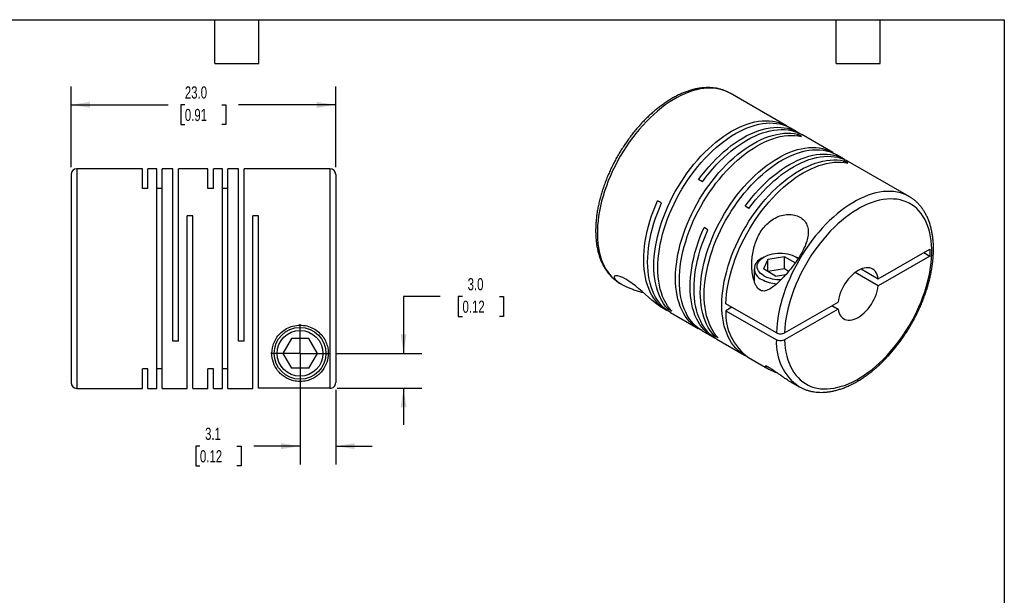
# Model space of a CAD drawing. Header units: millimetres. Extents: x 3 to 137, y 3 to 105.
# Tile 3 of 3: x 51 to 137, y 55 to 105. Entities that reach past the tile are written whole.
import ezdxf

# ---------------------------------------------------------------- set-up
doc = ezdxf.new("R2010")
doc.units = ezdxf.units.MM
doc.header["$LTSCALE"] = 0.5
doc.linetypes.add('SLD-Center', pattern=[19.05, 15.24, -1.27, 1.27, -1.27])
doc.linetypes.add('SLD-Solid', pattern=[0])
doc.layers.add('CENTER', color=40, linetype='SLD-Center')
doc.layers.add('DIMENSIONS', color=140, linetype='SLD-Solid', lineweight=25)
doc.layers.add('TEXT', color=140, linetype='SLD-Solid', lineweight=25)
doc.styles.add('SLDTEXTSTYLE0', font='TXT', dxfattribs={"width": 0.7})
doc.dimstyles.new('SLDDIMSTYLE1', dxfattribs={"dimtxt": 1.079004, "dimasz": 1.651, "dimexe": 0, "dimexo": 0.0625, "dimgap": 0.269751, "dimtad": 0, "dimtih": 1, "dimtoh": 1, "dimdec": 1, "dimrnd": 1e-09, "dimzin": 12, "dimdsep": 46, "dimtxsty": 'SLDTEXTSTYLE0', "dimsah": 1, "dimcen": 0.09, "dimadec": 0, "dimazin": 3, "dimtfac": 1, "dimtdec": 1, "dimtmove": 0, "dimatfit": 0, "dimfxl": 0, "dimfrac": 2, "dimtolj": 1, "dimtzin": 12, "dimarcsym": 0})
doc.dimstyles.new('SLDDIMSTYLE2', dxfattribs={"dimtxt": 1.079004, "dimasz": 1.651, "dimexe": 0, "dimexo": 0.0625, "dimgap": 0.269751, "dimtad": 0, "dimtih": 1, "dimtoh": 1, "dimdec": 1, "dimrnd": 1e-09, "dimzin": 4, "dimdsep": 46, "dimtxsty": 'SLDTEXTSTYLE0', "dimsah": 1, "dimcen": 0.09, "dimadec": 0, "dimazin": 1, "dimtfac": 1, "dimtdec": 1, "dimtmove": 0, "dimatfit": 0, "dimfxl": 0, "dimfrac": 2, "dimtolj": 1, "dimtzin": 12, "dimarcsym": 0})
doc.dimstyles.new('SLDDIMSTYLE5', dxfattribs={"dimtxt": 1.079004, "dimasz": 1.651, "dimexe": 0, "dimexo": 0.0625, "dimgap": 0.269751, "dimtad": 0, "dimtih": 1, "dimtoh": 1, "dimdec": 1, "dimrnd": 1e-09, "dimzin": 4, "dimdsep": 46, "dimtxsty": 'SLDTEXTSTYLE0', "dimsah": 1, "dimcen": 0.09, "dimadec": 0, "dimazin": 1, "dimtfac": 1, "dimtdec": 1, "dimtofl": 0, "dimtmove": 0, "dimatfit": 3, "dimfxl": 0, "dimfrac": 2, "dimtolj": 1, "dimtzin": 12, "dimarcsym": 0})

# ---------------------------------------------------------------- blocks, each defined once
blk = doc.blocks.new('_D_5')
at = {"layer": 'DIMENSIONS'}
for p, q in [((75.336, 75.125), (75.336, 66.101)), ((78.436, 72.582), (78.436, 66.101)), ((66.637, 67.689), (66.275, 67.689)), ((66.275, 67.689), (66.275, 65.974)), ((69.844, 67.689), (70.206, 67.689)), ((70.206, 67.689), (70.206, 65.974)), ((75.336, 67.689), (71.306, 67.689)), ((78.436, 67.689), (81.611, 67.689)), ((66.275, 65.974), (66.637, 65.974)), ((70.206, 65.974), (69.844, 65.974))]:
    blk.add_line(p, q, dxfattribs=at)
for points in [[(75.336, 67.689), (73.685, 67.943), (73.685, 67.435)], [(78.436, 67.689), (80.087, 67.435), (80.087, 67.943)]]:
    blk.add_solid(points, dxfattribs=at)
at = {"layer": 'DIMENSIONS', "char_height": 1.0583, "attachment_point": 1, "style": 'SLDTEXTSTYLE0'}
for s, insert in [('3.1', (67.086, 69.294)), ('0.12', (66.637, 67.338))]:
    blk.add_mtext(s, dxfattribs=dict(at, insert=insert))
blk = doc.blocks.new('_D_6')
at = {"layer": 'DIMENSIONS'}
for p, q in [((87.503, 80.692), (84.328, 80.692)), ((84.328, 80.692), (84.328, 75.76)), ((89.448, 80.692), (89.086, 80.692)), ((89.086, 80.692), (89.086, 78.977)), ((92.655, 80.692), (93.017, 80.692)), ((93.017, 80.692), (93.017, 78.977)), ((89.086, 78.977), (89.448, 78.977)), ((93.017, 78.977), (92.655, 78.977)), ((78.511, 75.76), (85.915, 75.76)), ((78.571, 72.717), (85.915, 72.717)), ((84.328, 72.717), (84.328, 69.542))]:
    blk.add_line(p, q, dxfattribs=at)
for points in [[(84.328, 75.76), (84.582, 77.411), (84.074, 77.411)], [(84.328, 72.717), (84.074, 71.066), (84.582, 71.066)]]:
    blk.add_solid(points, dxfattribs=at)
at = {"layer": 'DIMENSIONS', "char_height": 1.0583, "attachment_point": 1, "style": 'SLDTEXTSTYLE0'}
for s, insert in [('3.0', (89.897, 82.298)), ('0.12', (89.448, 80.342))]:
    blk.add_mtext(s, dxfattribs=dict(at, insert=insert))
blk = doc.blocks.new('_D_7')
at = {"layer": 'DIMENSIONS'}
for p, q in [((55.436, 91.945), (55.436, 98.957)), ((78.436, 91.945), (78.436, 98.957)), ((55.436, 97.369), (63.864, 97.369)), ((65.326, 97.369), (64.964, 97.369)), ((64.964, 97.369), (64.964, 95.655)), ((68.532, 97.369), (68.895, 97.369)), ((68.895, 97.369), (68.895, 95.655)), ((78.436, 97.369), (69.995, 97.369)), ((64.964, 95.655), (65.326, 95.655)), ((68.895, 95.655), (68.532, 95.655))]:
    blk.add_line(p, q, dxfattribs=at)
for points in [[(55.436, 97.369), (57.087, 97.115), (57.087, 97.623)], [(78.436, 97.369), (76.785, 97.623), (76.785, 97.115)]]:
    blk.add_solid(points, dxfattribs=at)
at = {"layer": 'DIMENSIONS', "char_height": 1.0583, "attachment_point": 1, "style": 'SLDTEXTSTYLE0'}
for s, insert in [('23.0', (65.326, 98.975)), ('0.91', (65.326, 97.019))]:
    blk.add_mtext(s, dxfattribs=dict(at, insert=insert))
blk = doc.blocks.new('SW_CENTERMARKSYMBOL_2')
at = {"layer": 'CENTER', "color": 0}
for q in [(0, 2.54), (-2.54, 0), (0, -2.54), (2.54, 0)]:
    blk.add_line((0, 0), q, dxfattribs=at)

msp = doc.modelspace()

# ---------------------------------------------------------------- linework, layer by layer
for p, q in [((117.607, 95.544), (112.693, 98.381)), ((118.597, 94.972), (117.946, 95.348)), ((118.899, 94.623), (118.56, 94.819)), ((118.56, 94.683), (118.56, 94.819)), ((121.638, 93.217), (118.936, 94.776)), ((122.628, 92.645), (121.977, 93.021)), ((122.93, 92.297), (122.591, 92.493)), ((122.591, 92.356), (122.591, 92.493)), ((128.249, 89.4), (122.967, 92.449)), ((61.636, 91.81), (55.936, 91.81)), ((55.936, 91.81), (55.936, 72.71)), ((61.636, 90.102), (61.636, 91.81)), ((62.886, 91.81), (62.116, 91.81)), ((62.116, 90.102), (62.116, 91.81)), ((62.886, 72.71), (62.886, 91.81)), ((64.286, 91.81), (63.366, 91.81)), ((63.366, 72.71), (63.366, 91.81)), ((64.286, 76.81), (64.286, 91.81)), ((67.336, 91.81), (64.766, 91.81)), ((64.766, 76.81), (64.766, 91.81)), ((67.336, 90.102), (67.336, 91.81)), ((68.586, 91.81), (67.816, 91.81)), ((67.816, 90.102), (67.816, 91.81)), ((68.586, 72.71), (68.586, 91.81)), ((69.986, 91.81), (69.066, 91.81)), ((69.066, 72.71), (69.066, 91.81)), ((69.986, 76.81), (69.986, 91.81)), ((77.936, 91.81), (70.466, 91.81)), ((70.466, 76.81), (70.466, 91.81)), ((77.936, 91.81), (77.936, 72.717)), ((55.436, 91.31), (55.436, 73.21)), ((78.436, 91.31), (78.436, 73.217)), ((110.308, 90.684), (109.969, 90.88)), ((62.116, 90.102), (61.636, 90.102)), ((63.366, 90.102), (62.886, 90.102)), ((67.816, 90.102), (67.336, 90.102)), ((69.066, 90.102), (68.586, 90.102)), ((106.743, 88.836), (106.403, 89.032)), ((128.249, 89.4), (128.229, 89.412)), ((114.339, 88.357), (113.999, 88.553)), ((66.016, 87.71), (65.536, 87.71)), ((65.536, 72.71), (65.536, 87.71)), ((66.016, 72.71), (66.016, 87.71)), ((71.716, 87.71), (71.236, 87.71)), ((71.236, 72.71), (71.236, 87.71)), ((71.716, 72.717), (71.716, 87.71)), ((110.773, 86.509), (110.434, 86.705)), ((125.576, 82.24), (130.051, 84.824)), ((130.051, 84.824), (130.051, 84.211)), ((115.632, 84.13), (115.449, 84.024)), ((115.978, 83.931), (115.59, 83.094)), ((117.428, 84.155), (115.978, 83.931)), ((115.978, 82.869), (115.978, 83.931)), ((118.352, 83.622), (117.428, 84.155)), ((117.428, 83.094), (117.428, 84.155)), ((118.631, 84.024), (118.447, 84.13)), ((130.051, 84.211), (125.576, 81.628)), ((129.52, 84.517), (130.051, 84.211)), ((114.79, 83.106), (114.79, 82.075)), ((116.651, 82.481), (115.59, 83.094)), ((117.428, 83.094), (115.979, 82.869)), ((117.785, 82.888), (117.428, 83.094)), ((124.093, 83.097), (125.576, 82.24)), ((114.762, 82.141), (114.79, 82.179)), ((116.651, 82.481), (117.552, 82.62)), ((125.576, 81.628), (123.563, 82.79)), ((103.136, 81.844), (103.143, 81.839)), ((103.143, 81.839), (103.26, 81.772)), ((106.703, 79.784), (107.174, 79.512)), ((107.287, 79.621), (107.406, 79.69)), ((107.627, 79.426), (107.287, 79.621)), ((116.727, 77.54), (112.329, 80.079)), ((112.859, 79.773), (112.329, 79.467)), ((117.434, 77.54), (122.08, 80.223)), ((122.08, 79.61), (117.434, 76.928)), ((121.55, 79.916), (122.08, 79.61)), ((107.513, 79.316), (109.932, 77.92)), ((112.329, 79.467), (116.727, 76.928)), ((74.586, 77.06), (73.835, 75.76)), ((76.087, 77.06), (74.586, 77.06)), ((76.837, 75.76), (76.087, 77.06)), ((110.271, 77.724), (111.204, 77.186)), ((111.318, 77.295), (111.436, 77.363)), ((111.657, 77.099), (111.318, 77.295)), ((64.766, 76.81), (64.286, 76.81)), ((70.466, 76.81), (69.986, 76.81)), ((111.544, 76.99), (113.962, 75.594)), ((73.835, 75.76), (74.586, 74.46)), ((76.087, 74.46), (76.837, 75.76)), ((114.302, 75.398), (115.964, 74.438)), ((76.087, 74.46), (74.586, 74.46)), ((62.116, 74.417), (61.636, 74.417)), ((61.636, 72.71), (61.636, 74.417)), ((62.116, 72.71), (62.116, 74.417)), ((63.366, 74.417), (62.886, 74.417)), ((67.816, 74.417), (67.336, 74.417)), ((67.336, 72.71), (67.336, 74.417)), ((67.816, 72.71), (67.816, 74.417)), ((69.066, 74.417), (68.586, 74.417)), ((77.936, 72.717), (71.716, 72.717)), ((117.758, 73.402), (118.7, 72.859)), ((118.7, 72.859), (118.72, 72.847)), ((55.936, 72.71), (61.636, 72.71)), ((62.116, 72.71), (62.886, 72.71)), ((63.366, 72.71), (65.536, 72.71)), ((66.016, 72.71), (67.336, 72.71)), ((67.816, 72.71), (68.586, 72.71)), ((69.066, 72.71), (71.236, 72.71))]:
    msp.add_line(p, q)
at = {"flags": 128}
for points in [[(112.693, 98.381), (112.676, 98.39), (112.429, 98.517), (112.169, 98.623), (111.9, 98.707), (111.619, 98.769), (111.33, 98.809), (111.032, 98.827), (110.726, 98.823), (110.412, 98.796), (110.093, 98.748), (109.768, 98.677), (109.438, 98.585), (109.104, 98.471), (108.767, 98.336), (108.429, 98.18), (108.088, 98.004), (107.748, 97.807), (107.408, 97.591), (107.069, 97.356), (106.732, 97.102), (106.398, 96.83), (106.068, 96.542), (105.743, 96.237), (105.424, 95.916), (105.111, 95.581), (104.804, 95.232), (104.506, 94.87), (104.217, 94.495), (103.937, 94.11), (103.667, 93.714), (103.408, 93.309), (103.16, 92.896), (102.924, 92.476), (102.701, 92.05), (102.492, 91.619), (102.296, 91.184), (102.115, 90.747), (101.948, 90.307), (101.796, 89.868), (101.66, 89.429), (101.54, 88.991), (101.437, 88.557), (101.349, 88.126), (101.279, 87.701), (101.225, 87.281), (101.188, 86.869), (101.169, 86.465), (101.166, 86.07), (101.181, 85.686), (101.213, 85.313), (101.262, 84.952), (101.328, 84.604), (101.411, 84.27), (101.51, 83.951), (101.625, 83.648), (101.757, 83.361), (101.904, 83.091), (102.067, 82.839), (102.244, 82.606), (102.436, 82.392), (102.642, 82.197), (102.861, 82.023), (103.093, 81.869), (103.136, 81.844)], [(107.287, 79.621), (107.099, 79.843), (106.926, 80.083), (106.768, 80.342), (106.625, 80.619), (106.498, 80.913), (106.388, 81.223), (106.294, 81.548), (106.217, 81.889), (106.157, 82.243), (106.114, 82.61), (106.088, 82.989), (106.08, 83.379), (106.088, 83.778), (106.115, 84.187), (106.158, 84.604), (106.218, 85.028), (106.296, 85.457), (106.39, 85.891), (106.501, 86.329), (106.628, 86.769), (106.771, 87.21), (106.929, 87.652), (107.103, 88.092), (107.291, 88.531), (107.494, 88.966), (107.71, 89.397), (107.939, 89.822), (108.181, 90.241), (108.435, 90.652), (108.7, 91.055), (108.976, 91.448), (109.261, 91.83), (109.556, 92.2), (109.859, 92.558), (110.17, 92.902), (110.488, 93.232), (110.812, 93.547), (111.14, 93.845), (111.474, 94.127), (111.81, 94.391), (112.15, 94.637), (112.491, 94.863), (112.832, 95.071), (113.174, 95.258), (113.515, 95.425), (113.855, 95.571), (114.191, 95.696), (114.525, 95.799), (114.853, 95.88), (115.177, 95.939), (115.495, 95.976), (115.805, 95.991), (116.109, 95.983), (116.403, 95.953), (116.689, 95.9), (116.965, 95.826), (117.23, 95.729), (117.484, 95.611), (117.726, 95.472), (117.774, 95.44)], [(107.627, 79.426), (107.439, 79.647), (107.265, 79.887), (107.107, 80.146), (106.965, 80.423), (106.838, 80.717), (106.727, 81.027), (106.634, 81.352), (106.556, 81.693), (106.496, 82.047), (106.453, 82.414), (106.427, 82.793), (106.419, 83.183), (106.428, 83.583), (106.454, 83.991), (106.497, 84.408), (106.558, 84.832), (106.635, 85.261), (106.73, 85.695), (106.84, 86.133), (106.967, 86.573), (107.11, 87.014), (107.269, 87.456), (107.442, 87.896), (107.631, 88.335), (107.833, 88.77), (108.049, 89.201), (108.279, 89.626), (108.521, 90.045), (108.774, 90.456), (109.04, 90.859), (109.315, 91.252), (109.601, 91.634), (109.896, 92.004), (110.199, 92.362), (110.51, 92.706), (110.827, 93.036), (111.151, 93.351), (111.48, 93.649), (111.813, 93.931), (112.15, 94.195), (112.489, 94.441), (112.83, 94.668), (113.172, 94.875), (113.514, 95.062), (113.855, 95.229), (114.194, 95.375), (114.531, 95.5), (114.864, 95.603), (115.193, 95.684), (115.516, 95.743), (115.834, 95.78), (116.145, 95.795), (116.448, 95.787), (116.743, 95.757), (117.028, 95.704), (117.304, 95.63), (117.569, 95.533), (117.823, 95.415), (117.946, 95.348)], [(109.969, 90.88), (110.254, 91.262), (110.549, 91.633), (110.853, 91.99), (111.163, 92.334), (111.481, 92.664), (111.805, 92.978), (112.134, 93.277), (112.467, 93.558), (112.804, 93.822), (113.143, 94.068), (113.484, 94.294), (113.826, 94.501), (114.168, 94.689), (114.509, 94.855), (114.848, 95.001), (115.185, 95.125), (115.518, 95.228), (115.847, 95.309), (116.17, 95.368), (116.488, 95.405), (116.799, 95.419), (117.102, 95.411), (117.396, 95.381), (117.682, 95.328), (117.957, 95.254), (118.223, 95.157), (118.476, 95.038), (118.718, 94.899), (118.764, 94.869)], [(110.308, 90.684), (110.594, 91.066), (110.889, 91.437), (111.192, 91.794), (111.503, 92.138), (111.821, 92.468), (112.144, 92.782), (112.473, 93.081), (112.806, 93.362), (113.143, 93.626), (113.482, 93.872), (113.823, 94.098), (114.165, 94.305), (114.507, 94.493), (114.848, 94.659), (115.188, 94.805), (115.524, 94.93), (115.857, 95.032), (116.186, 95.113), (116.51, 95.172), (116.827, 95.209), (117.138, 95.223), (117.441, 95.215), (117.736, 95.185), (118.021, 95.132), (118.297, 95.058), (118.562, 94.961), (118.816, 94.843), (118.936, 94.776)], [(110.104, 77.828), (110.052, 77.854), (109.811, 77.994), (109.581, 78.155), (109.365, 78.336), (109.163, 78.538), (108.975, 78.759), (108.801, 78.999), (108.643, 79.258), (108.5, 79.534), (108.374, 79.828), (108.263, 80.138), (108.169, 80.463), (108.092, 80.803), (108.031, 81.157), (107.988, 81.524), (107.962, 81.903), (107.953, 82.293), (107.962, 82.693), (107.988, 83.101), (108.031, 83.518), (108.092, 83.942), (108.169, 84.371), (108.263, 84.805), (108.374, 85.243), (108.5, 85.683), (108.643, 86.124), (108.801, 86.566), (108.975, 87.006), (109.163, 87.445), (109.365, 87.88), (109.581, 88.311), (109.811, 88.736), (110.052, 89.155), (110.306, 89.566), (110.571, 89.969), (110.847, 90.362), (111.132, 90.744), (111.427, 91.115), (111.73, 91.473), (112.041, 91.817), (112.358, 92.147), (112.682, 92.462), (113.011, 92.761), (113.344, 93.042), (113.681, 93.306), (114.02, 93.552), (114.361, 93.779), (114.703, 93.987), (115.045, 94.175), (115.386, 94.342), (115.725, 94.488), (116.062, 94.613), (116.395, 94.716), (116.724, 94.798), (117.048, 94.857), (117.365, 94.894), (117.676, 94.909), (117.979, 94.901), (118.274, 94.871), (118.56, 94.819)], [(110.271, 77.724), (110.15, 77.798), (109.921, 77.959), (109.705, 78.14), (109.502, 78.342), (109.314, 78.563), (109.141, 78.803), (108.983, 79.062), (108.84, 79.338), (108.713, 79.632), (108.602, 79.942), (108.508, 80.267), (108.431, 80.607), (108.371, 80.961), (108.327, 81.328), (108.302, 81.707), (108.293, 82.097), (108.302, 82.497), (108.327, 82.905), (108.371, 83.322), (108.431, 83.746), (108.508, 84.175), (108.602, 84.609), (108.713, 85.047), (108.84, 85.487), (108.983, 85.928), (109.141, 86.37), (109.314, 86.81), (109.502, 87.249), (109.705, 87.684), (109.921, 88.115), (110.15, 88.54), (110.392, 88.959), (110.646, 89.37), (110.911, 89.773), (111.186, 90.166), (111.472, 90.548), (111.766, 90.919), (112.07, 91.277), (112.38, 91.621), (112.698, 91.951), (113.021, 92.266), (113.35, 92.565), (113.683, 92.846), (114.02, 93.111), (114.359, 93.356), (114.7, 93.584), (115.042, 93.791), (115.384, 93.979), (115.725, 94.146), (116.065, 94.292), (116.401, 94.417), (116.734, 94.52), (117.063, 94.602), (117.387, 94.661), (117.705, 94.698), (118.016, 94.713), (118.319, 94.705), (118.614, 94.676), (118.899, 94.623)], [(111.318, 77.295), (111.13, 77.516), (110.956, 77.757), (110.798, 78.015), (110.656, 78.292), (110.529, 78.586), (110.419, 78.896), (110.325, 79.222), (110.248, 79.562), (110.187, 79.916), (110.144, 80.283), (110.119, 80.662), (110.11, 81.052), (110.119, 81.452), (110.145, 81.861), (110.188, 82.277), (110.249, 82.701), (110.326, 83.13), (110.421, 83.565), (110.531, 84.002), (110.658, 84.442), (110.801, 84.884), (110.96, 85.325), (111.133, 85.766), (111.322, 86.204), (111.524, 86.639), (111.74, 87.07), (111.97, 87.495), (112.212, 87.914), (112.466, 88.325), (112.731, 88.728), (113.006, 89.121), (113.292, 89.503), (113.587, 89.874), (113.89, 90.231), (114.201, 90.576), (114.518, 90.905), (114.842, 91.22), (115.171, 91.518), (115.504, 91.8), (115.841, 92.064), (116.18, 92.31), (116.521, 92.537), (116.863, 92.744), (117.205, 92.931), (117.546, 93.098), (117.885, 93.244), (118.222, 93.369), (118.555, 93.472), (118.884, 93.553), (119.208, 93.612), (119.525, 93.649), (119.836, 93.664), (120.139, 93.656), (120.434, 93.626), (120.72, 93.574), (120.995, 93.499), (121.26, 93.403), (121.514, 93.284), (121.756, 93.145), (121.804, 93.114)], [(111.657, 77.099), (111.469, 77.32), (111.296, 77.561), (111.138, 77.82), (110.995, 78.096), (110.868, 78.39), (110.758, 78.7), (110.664, 79.026), (110.587, 79.366), (110.527, 79.72), (110.484, 80.087), (110.458, 80.466), (110.45, 80.856), (110.458, 81.256), (110.484, 81.665), (110.528, 82.081), (110.588, 82.505), (110.666, 82.935), (110.76, 83.369), (110.871, 83.806), (110.998, 84.246), (111.141, 84.688), (111.299, 85.129), (111.473, 85.57), (111.661, 86.008), (111.864, 86.443), (112.08, 86.874), (112.309, 87.299), (112.551, 87.718), (112.805, 88.13), (113.07, 88.532), (113.346, 88.925), (113.631, 89.307), (113.926, 89.678), (114.229, 90.035), (114.54, 90.38), (114.858, 90.71), (115.181, 91.024), (115.51, 91.323), (115.843, 91.604), (116.18, 91.868), (116.519, 92.114), (116.86, 92.341), (117.202, 92.548), (117.544, 92.736), (117.885, 92.902), (118.225, 93.048), (118.561, 93.173), (118.894, 93.276), (119.223, 93.357), (119.547, 93.417), (119.865, 93.453), (120.175, 93.468), (120.479, 93.46), (120.773, 93.43), (121.059, 93.378), (121.335, 93.303), (121.6, 93.207), (121.854, 93.089), (121.977, 93.021)], [(114.135, 75.501), (114.083, 75.527), (113.841, 75.667), (113.612, 75.828), (113.396, 76.009), (113.194, 76.211), (113.005, 76.432), (112.832, 76.672), (112.674, 76.931), (112.531, 77.208), (112.404, 77.501), (112.293, 77.811), (112.199, 78.136), (112.122, 78.477), (112.062, 78.83), (112.019, 79.197), (111.993, 79.576), (111.984, 79.966), (111.993, 80.366), (112.019, 80.775), (112.062, 81.191), (112.122, 81.615), (112.199, 82.044), (112.293, 82.478), (112.404, 82.916), (112.531, 83.356), (112.674, 83.797), (112.832, 84.239), (113.005, 84.679), (113.194, 85.118), (113.396, 85.553), (113.612, 85.984), (113.841, 86.409), (114.083, 86.828), (114.337, 87.24), (114.602, 87.642), (114.877, 88.035), (115.163, 88.417), (115.458, 88.788), (115.761, 89.146), (116.071, 89.49), (116.389, 89.82), (116.713, 90.135), (117.041, 90.434), (117.374, 90.716), (117.711, 90.98), (118.05, 91.226), (118.391, 91.453), (118.733, 91.66), (119.075, 91.848), (119.416, 92.015), (119.756, 92.161), (120.092, 92.286), (120.426, 92.389), (120.754, 92.471), (121.078, 92.53), (121.396, 92.567), (121.707, 92.582), (122.01, 92.575), (122.305, 92.545), (122.591, 92.493)], [(113.999, 88.553), (114.285, 88.935), (114.58, 89.306), (114.883, 89.663), (115.194, 90.008), (115.512, 90.337), (115.835, 90.652), (116.164, 90.95), (116.497, 91.231), (116.834, 91.495), (117.173, 91.741), (117.514, 91.967), (117.856, 92.175), (118.198, 92.362), (118.539, 92.528), (118.879, 92.674), (119.215, 92.799), (119.548, 92.902), (119.877, 92.983), (120.201, 93.041), (120.518, 93.078), (120.829, 93.092), (121.132, 93.084), (121.427, 93.054), (121.712, 93.002), (121.988, 92.927), (122.253, 92.83), (122.507, 92.712), (122.749, 92.572), (122.794, 92.542)], [(114.339, 88.357), (114.624, 88.739), (114.919, 89.11), (115.222, 89.468), (115.533, 89.812), (115.851, 90.141), (116.175, 90.456), (116.504, 90.754), (116.837, 91.035), (117.174, 91.299), (117.513, 91.545), (117.854, 91.771), (118.196, 91.979), (118.538, 92.166), (118.879, 92.333), (119.218, 92.478), (119.555, 92.603), (119.888, 92.706), (120.217, 92.787), (120.54, 92.846), (120.858, 92.882), (121.168, 92.897), (121.472, 92.889), (121.766, 92.858), (122.052, 92.806), (122.327, 92.731), (122.592, 92.634), (122.846, 92.516), (122.967, 92.449)], [(112.329, 80.079), (112.351, 80.488), (112.39, 80.906), (112.448, 81.33), (112.522, 81.761), (112.613, 82.196), (112.721, 82.636), (112.845, 83.078), (112.986, 83.521), (113.142, 83.965), (113.314, 84.408), (113.501, 84.849), (113.702, 85.287), (113.917, 85.721), (114.145, 86.15), (114.387, 86.572), (114.64, 86.987), (114.905, 87.393), (115.181, 87.789), (115.467, 88.175), (115.762, 88.549), (116.066, 88.911), (116.377, 89.258), (116.696, 89.592), (117.021, 89.91), (117.351, 90.211), (117.685, 90.496), (118.023, 90.763), (118.364, 91.012), (118.707, 91.242), (119.051, 91.452), (119.395, 91.641), (119.738, 91.811), (120.079, 91.959), (120.417, 92.085), (120.753, 92.19), (121.083, 92.273), (121.409, 92.333), (121.729, 92.371), (122.041, 92.386), (122.346, 92.379), (122.643, 92.349), (122.93, 92.297)], [(128.229, 89.412), (128.02, 89.52), (127.763, 89.629), (127.494, 89.716), (127.215, 89.781), (126.927, 89.824), (126.63, 89.845), (126.325, 89.844), (126.013, 89.821), (125.694, 89.775), (125.37, 89.708), (125.04, 89.619), (124.707, 89.508), (124.371, 89.376), (124.032, 89.223), (123.692, 89.049), (123.352, 88.855), (123.011, 88.642), (122.672, 88.409), (122.335, 88.158), (122.001, 87.889), (121.671, 87.603), (121.345, 87.3), (121.024, 86.982), (120.71, 86.648), (120.403, 86.301), (120.104, 85.94), (119.813, 85.568), (119.531, 85.184), (119.26, 84.789), (118.999, 84.386), (118.75, 83.974), (118.513, 83.555), (118.288, 83.129), (118.077, 82.699), (117.879, 82.265), (117.695, 81.827), (117.527, 81.388), (117.373, 80.948), (117.235, 80.509), (117.113, 80.072), (117.006, 79.637), (116.917, 79.205), (116.844, 78.779), (116.788, 78.359), (116.749, 77.945), (116.727, 77.54)], [(107.347, 79.42), (107.335, 79.426), (107.09, 79.563), (106.857, 79.721), (106.638, 79.901), (106.433, 80.1), (106.241, 80.32), (106.065, 80.559), (105.904, 80.817), (105.759, 81.093), (105.629, 81.386), (105.516, 81.696), (105.42, 82.022), (105.341, 82.362), (105.278, 82.717), (105.233, 83.084), (105.206, 83.464), (105.196, 83.855), (105.203, 84.257), (105.228, 84.667), (105.271, 85.086), (105.33, 85.511), (105.407, 85.943), (105.501, 86.379), (105.611, 86.818), (105.738, 87.261), (105.881, 87.704), (106.04, 88.148), (106.214, 88.591), (106.403, 89.032)], [(117.434, 76.928), (117.457, 76.557), (117.496, 76.198), (117.553, 75.851), (117.627, 75.519), (117.718, 75.201), (117.826, 74.898), (117.949, 74.612), (118.089, 74.343), (118.244, 74.092), (118.415, 73.859), (118.6, 73.646), (118.799, 73.452), (119.012, 73.279), (119.238, 73.126), (119.476, 72.995), (119.727, 72.885), (119.988, 72.797), (120.26, 72.731), (120.541, 72.687), (120.832, 72.666), (121.13, 72.667), (121.436, 72.69), (121.748, 72.736), (122.066, 72.804), (122.389, 72.894), (122.716, 73.006), (123.046, 73.139), (123.377, 73.294), (123.711, 73.469), (124.044, 73.664), (124.377, 73.88), (124.708, 74.114), (125.037, 74.367), (125.363, 74.637), (125.684, 74.925), (126, 75.229), (126.311, 75.548), (126.615, 75.882), (126.911, 76.23), (127.199, 76.59), (127.478, 76.962), (127.746, 77.345), (128.005, 77.738), (128.251, 78.139), (128.486, 78.548), (128.708, 78.963), (128.917, 79.384), (129.112, 79.808), (129.293, 80.236), (129.459, 80.666), (129.61, 81.096), (129.745, 81.526), (129.864, 81.955), (129.966, 82.38), (130.052, 82.802), (130.121, 83.218), (130.173, 83.628), (130.208, 84.031), (130.225, 84.426), (130.225, 84.811), (130.208, 85.185), (130.173, 85.548), (130.121, 85.898), (130.052, 86.235), (129.966, 86.558), (129.864, 86.865), (129.745, 87.156), (129.61, 87.43), (129.459, 87.686), (129.293, 87.924), (129.112, 88.144), (128.917, 88.343), (128.708, 88.522), (128.486, 88.681), (128.251, 88.819), (128.005, 88.935), (127.746, 89.03), (127.478, 89.102), (127.199, 89.153), (126.911, 89.181), (126.615, 89.186), (126.311, 89.169), (126, 89.13), (125.684, 89.069), (125.363, 88.985), (125.037, 88.88), (124.708, 88.753), (124.377, 88.605), (124.044, 88.435), (123.711, 88.246), (123.377, 88.037), (123.046, 87.808), (122.716, 87.561), (122.389, 87.295), (122.066, 87.013), (121.748, 86.713), (121.436, 86.399), (121.13, 86.069), (120.832, 85.725), (120.541, 85.368), (120.26, 85), (119.988, 84.62), (119.727, 84.23), (119.476, 83.831), (119.238, 83.424), (119.012, 83.011), (118.799, 82.592), (118.6, 82.168), (118.415, 81.741), (118.244, 81.312), (118.089, 80.881), (117.949, 80.451), (117.826, 80.022), (117.718, 79.596), (117.627, 79.173), (117.553, 78.755), (117.496, 78.343), (117.457, 77.938), (117.434, 77.54)], [(107.513, 79.316), (107.395, 79.388), (107.165, 79.549), (106.949, 79.73), (106.747, 79.932), (106.558, 80.153), (106.385, 80.393), (106.226, 80.651), (106.083, 80.927), (105.956, 81.221), (105.846, 81.531), (105.751, 81.856), (105.674, 82.196), (105.613, 82.55), (105.57, 82.916), (105.544, 83.295), (105.535, 83.685), (105.544, 84.085), (105.569, 84.493), (105.612, 84.91), (105.673, 85.333), (105.75, 85.763), (105.844, 86.197), (105.954, 86.634), (106.081, 87.074), (106.223, 87.516), (106.381, 87.957), (106.555, 88.398), (106.743, 88.836)], [(111.377, 77.093), (111.328, 77.118), (111.086, 77.258), (110.857, 77.418), (110.64, 77.599), (110.438, 77.801), (110.25, 78.022), (110.076, 78.262), (109.917, 78.52), (109.775, 78.797), (109.648, 79.09), (109.537, 79.4), (109.443, 79.725), (109.365, 80.065), (109.305, 80.419), (109.261, 80.786), (109.235, 81.164), (109.226, 81.554), (109.235, 81.954), (109.26, 82.362), (109.304, 82.779), (109.364, 83.203), (109.441, 83.632), (109.535, 84.066), (109.645, 84.503), (109.772, 84.943), (109.914, 85.385), (110.073, 85.826), (110.246, 86.267), (110.434, 86.705)], [(111.544, 76.99), (111.425, 77.062), (111.196, 77.222), (110.98, 77.403), (110.777, 77.605), (110.589, 77.826), (110.415, 78.066), (110.257, 78.324), (110.114, 78.601), (109.987, 78.894), (109.876, 79.204), (109.782, 79.529), (109.704, 79.869), (109.644, 80.223), (109.601, 80.59), (109.574, 80.968), (109.566, 81.358), (109.574, 81.758), (109.6, 82.166), (109.643, 82.583), (109.703, 83.007), (109.78, 83.436), (109.874, 83.87), (109.985, 84.308), (110.111, 84.748), (110.254, 85.189), (110.412, 85.63), (110.585, 86.071), (110.773, 86.509)], [(115.633, 82.506), (115.484, 82.602), (115.355, 82.707), (115.247, 82.82), (115.161, 82.939), (115.1, 83.062), (115.062, 83.189), (115.05, 83.318), (115.062, 83.447), (115.1, 83.574), (115.161, 83.697), (115.247, 83.816), (115.355, 83.929), (115.484, 84.034), (115.633, 84.13), (115.799, 84.216), (115.981, 84.291), (116.176, 84.353), (116.383, 84.402), (116.597, 84.438), (116.817, 84.46), (117.04, 84.467), (117.263, 84.46), (117.483, 84.438), (117.697, 84.402), (117.903, 84.353), (118.098, 84.291), (118.281, 84.216), (118.447, 84.13), (118.596, 84.034), (118.624, 84.013)], [(125.576, 82.24), (125.54, 82.423), (125.486, 82.589), (125.416, 82.739), (125.329, 82.87), (125.227, 82.981), (125.11, 83.071), (124.98, 83.139), (124.839, 83.184), (124.687, 83.205), (124.526, 83.204), (124.358, 83.179), (124.184, 83.13), (124.007, 83.059), (123.828, 82.967), (123.649, 82.853), (123.472, 82.719), (123.298, 82.567), (123.13, 82.398), (122.969, 82.214), (122.817, 82.017), (122.676, 81.808), (122.546, 81.59), (122.429, 81.366), (122.327, 81.137), (122.24, 80.905), (122.169, 80.674), (122.116, 80.446), (122.08, 80.223)], [(106.704, 79.785), (106.649, 79.816), (106.496, 79.916), (106.328, 80.037), (106.148, 80.179), (105.893, 80.392), (105.611, 80.64), (105.343, 80.88), (105.054, 81.139), (104.773, 81.382), (104.478, 81.626), (104.192, 81.846), (103.904, 82.048), (103.631, 82.217), (103.37, 82.354), (103.13, 82.451), (102.923, 82.504), (102.756, 82.509), (102.653, 82.464), (102.624, 82.381), (102.664, 82.267), (102.727, 82.179), (102.817, 82.086), (102.935, 81.987), (103.077, 81.885), (103.077, 81.885)], [(122.08, 79.61), (122.116, 79.428), (122.169, 79.261), (122.24, 79.112), (122.327, 78.981), (122.429, 78.87), (122.546, 78.78), (122.676, 78.712), (122.817, 78.667), (122.969, 78.645), (123.13, 78.647), (123.298, 78.672), (123.472, 78.72), (123.649, 78.791), (123.828, 78.884), (124.007, 78.998), (124.184, 79.131), (124.358, 79.284), (124.526, 79.453), (124.687, 79.637), (124.839, 79.834), (124.98, 80.043), (125.11, 80.26), (125.227, 80.485), (125.329, 80.714), (125.416, 80.945), (125.486, 81.176), (125.54, 81.405), (125.576, 81.628)]]:
    msp.add_lwpolyline(points, dxfattribs=at)
for radius in [2.25, 1.99]:
    msp.add_circle((75.336, 75.76), radius)
for centre, radius, start, end in [((55.936, 91.31), 0.5, 90, 180), ((77.936, 91.31), 0.5, 0, 90), ((115.803, 83.106), 0.985, 111.13142, 248.88471), ((116.923, 84.902), 3.089, 241.48447, 267.01519), ((117.001, 85.102), 2.935, 242.21612, 272.74057), ((117.02, 79.228), 4.697, 177.09065, 234.6442), ((121.316, 76.64), 4.599, 176.41459, 235.32026), ((55.936, 73.21), 0.5, 180, 270)]:
    msp.add_arc(centre, radius, start, end)
for points, knots in [([(112.691, 98.381), (112.613, 98.424), (112.453, 98.512), (112.2, 98.62), (111.935, 98.711), (111.661, 98.782), (111.378, 98.833), (111.087, 98.864), (110.789, 98.875), (110.484, 98.865), (110.173, 98.835), (109.856, 98.785), (109.535, 98.714), (109.21, 98.622), (108.882, 98.511), (108.552, 98.38), (108.221, 98.229), (107.889, 98.059), (107.558, 97.871), (107.228, 97.665), (106.9, 97.442), (106.575, 97.202), (106.253, 96.945), (105.935, 96.674), (105.622, 96.387), (105.315, 96.086), (105.013, 95.771), (104.718, 95.444), (104.431, 95.105), (104.151, 94.754), (103.881, 94.394), (103.619, 94.023), (103.367, 93.644), (103.125, 93.256), (102.894, 92.862), (102.675, 92.461), (102.467, 92.056), (102.271, 91.645), (102.088, 91.232), (101.919, 90.815), (101.763, 90.397), (101.621, 89.978), (101.493, 89.56), (101.379, 89.142), (101.281, 88.727), (101.198, 88.314), (101.13, 87.905), (101.078, 87.501), (101.041, 87.102), (101.021, 86.71), (101.017, 86.325), (101.028, 85.948), (101.057, 85.58), (101.101, 85.223), (101.162, 84.876), (101.24, 84.541), (101.333, 84.219), (101.443, 83.91), (101.568, 83.616), (101.708, 83.338), (101.864, 83.075), (102.034, 82.83), (102.218, 82.602), (102.414, 82.392), (102.623, 82.2), (102.845, 82.029), (103.017, 81.911), (103.117, 81.856), (103.136, 81.846)], [0, 0, 0, 0, 0.014237, 0.0289687, 0.0437168, 0.0585053, 0.0733545, 0.0882799, 0.103291, 0.1183916, 0.1335795, 0.148848, 0.164187, 0.1795846, 0.1950281, 0.2105058, 0.2260067, 0.2415219, 0.2570441, 0.2725666, 0.2880851, 0.3035971, 0.319101, 0.334596, 0.3500817, 0.3655583, 0.3810262, 0.3964861, 0.4119388, 0.4273851, 0.4428262, 0.458263, 0.4736967, 0.4891282, 0.5045588, 0.5199896, 0.5354213, 0.5508552, 0.5662921, 0.5817335, 0.5971802, 0.6126335, 0.6280944, 0.6435639, 0.659043, 0.6745324, 0.6900329, 0.7055446, 0.7210677, 0.7366017, 0.7521452, 0.7676964, 0.783252, 0.7988059, 0.8143511, 0.829879, 0.8453791, 0.8608393, 0.8762463, 0.8915865, 0.9068477, 0.9220203, 0.9370992, 0.952085, 0.9669843, 0.9818105, 0.9965822, 1, 1, 1, 1]), ([(118.722, 72.846), (118.802, 72.803), (118.962, 72.716), (119.218, 72.61), (119.483, 72.521), (119.759, 72.452), (120.042, 72.402), (120.333, 72.373), (120.632, 72.364), (120.938, 72.376), (121.25, 72.408), (121.567, 72.461), (121.888, 72.534), (122.214, 72.627), (122.542, 72.74), (122.872, 72.873), (123.203, 73.026), (123.535, 73.197), (123.866, 73.387), (124.196, 73.595), (124.524, 73.82), (124.849, 74.061), (125.17, 74.319), (125.487, 74.593), (125.8, 74.881), (126.107, 75.183), (126.408, 75.499), (126.702, 75.827), (126.989, 76.168), (127.267, 76.519), (127.537, 76.881), (127.798, 77.252), (128.049, 77.632), (128.29, 78.02), (128.52, 78.415), (128.738, 78.817), (128.945, 79.223), (129.139, 79.634), (129.321, 80.048), (129.489, 80.464), (129.644, 80.882), (129.785, 81.301), (129.911, 81.72), (130.023, 82.137), (130.12, 82.553), (130.202, 82.965), (130.268, 83.373), (130.319, 83.777), (130.354, 84.175), (130.373, 84.567), (130.376, 84.951), (130.362, 85.327), (130.332, 85.694), (130.286, 86.05), (130.223, 86.396), (130.145, 86.73), (130.05, 87.051), (129.938, 87.358), (129.812, 87.65), (129.67, 87.927), (129.513, 88.188), (129.342, 88.432), (129.157, 88.658), (128.959, 88.866), (128.748, 89.056), (128.525, 89.226), (128.351, 89.344), (128.247, 89.4), (128.226, 89.411)], [0, 0, 0, 0, 0.014364, 0.029087, 0.043829, 0.058613, 0.07346, 0.088384, 0.103394, 0.118494, 0.13368, 0.148946, 0.164282, 0.179675, 0.195112, 0.210583, 0.226076, 0.241582, 0.257095, 0.272607, 0.288116, 0.303617, 0.31911, 0.334595, 0.35007, 0.365536, 0.380993, 0.396443, 0.411885, 0.427321, 0.442752, 0.458179, 0.473603, 0.489024, 0.504445, 0.519866, 0.535289, 0.550713, 0.566141, 0.581573, 0.59701, 0.612454, 0.627906, 0.643367, 0.658837, 0.674318, 0.68981, 0.705313, 0.720827, 0.736353, 0.751887, 0.767429, 0.782975, 0.798519, 0.814053, 0.829569, 0.845056, 0.860502, 0.875894, 0.891217, 0.90646, 0.921615, 0.936675, 0.951643, 0.966525, 0.981336, 0.996094, 1, 1, 1, 1]), ([(115.307, 81.258), (115.38, 81.216), (115.457, 81.191), (115.611, 81.174), (115.685, 81.18), (115.908, 81.227), (116.052, 81.296), (116.33, 81.465), (116.465, 81.565), (116.729, 81.782), (116.858, 81.9), (117.244, 82.272), (117.501, 82.551), (117.999, 83.14), (118.24, 83.451), (118.7, 84.118), (118.911, 84.463), (119.173, 85.001), (119.251, 85.184), (119.377, 85.546), (119.426, 85.729), (119.486, 86.086), (119.497, 86.259), (119.473, 86.596), (119.44, 86.754), (119.323, 87.049), (119.241, 87.185), (119.033, 87.421), (118.905, 87.524), (118.618, 87.687), (118.455, 87.749), (118.108, 87.827), (117.926, 87.844), (117.545, 87.83), (117.355, 87.799), (116.979, 87.695), (116.791, 87.619), (116.437, 87.432), (116.27, 87.32), (115.956, 87.063), (115.811, 86.92), (115.418, 86.461), (115.205, 86.108), (114.883, 85.378), (114.768, 84.996), (114.618, 84.204), (114.585, 83.802), (114.593, 83.204), (114.606, 83.004), (114.655, 82.605), (114.691, 82.406), (114.768, 82.118), (114.797, 82.023), (114.866, 81.837), (114.906, 81.746), (115.043, 81.492), (115.162, 81.342), (115.307, 81.258)], [0, 0, 0, 0, 0.015625, 0.015625, 0.03125, 0.03125, 0.0625, 0.0625, 0.09375, 0.09375, 0.125, 0.125, 0.1875, 0.1875, 0.25, 0.25, 0.3125, 0.3125, 0.34375, 0.34375, 0.375, 0.375, 0.40625, 0.40625, 0.4375, 0.4375, 0.46875, 0.46875, 0.5, 0.5, 0.53125, 0.53125, 0.5625, 0.5625, 0.59375, 0.59375, 0.625, 0.625, 0.65625, 0.65625, 0.6875, 0.6875, 0.75, 0.75, 0.8125, 0.8125, 0.875, 0.875, 0.90625, 0.90625, 0.9375, 0.9375, 0.953125, 0.953125, 0.96875, 0.96875, 1, 1, 1, 1]), ([(103.077, 81.885), (103.143, 81.843), (103.276, 81.759), (103.514, 81.634), (103.777, 81.512), (104.084, 81.387), (104.432, 81.262), (104.796, 81.146), (105.046, 81.076), (105.158, 81.045)], [0, 0, 0, 0, 0.133676, 0.267382, 0.40489, 0.542417, 0.705032, 0.867661, 1, 1, 1, 1]), ([(75.336, 73.31), (75.439, 73.31), (75.541, 73.316), (75.734, 73.34), (75.823, 73.357), (76.077, 73.418), (76.226, 73.472), (76.496, 73.596), (76.617, 73.666), (76.837, 73.819), (76.938, 73.901), (77.217, 74.168), (77.374, 74.375), (77.619, 74.833), (77.708, 75.085), (77.8, 75.644), (77.8, 75.942), (77.704, 76.409), (77.655, 76.568), (77.522, 76.879), (77.436, 77.034), (77.226, 77.329), (77.103, 77.467), (76.816, 77.721), (76.657, 77.832), (76.308, 78.017), (76.119, 78.09), (75.729, 78.186), (75.524, 78.211), (75.12, 78.208), (74.915, 78.181), (74.526, 78.081), (74.342, 78.007), (73.993, 77.818), (73.836, 77.705), (73.556, 77.454), (73.432, 77.312), (73.226, 77.017), (73.143, 76.865), (73.011, 76.551), (72.964, 76.394), (72.872, 75.93), (72.874, 75.627), (72.966, 75.079), (73.055, 74.828), (73.302, 74.369), (73.458, 74.166), (73.736, 73.9), (73.837, 73.817), (74.059, 73.664), (74.18, 73.594), (74.381, 73.502), (74.451, 73.474), (74.601, 73.421), (74.681, 73.397), (74.935, 73.336), (75.13, 73.31), (75.336, 73.31)], [0, 0, 0, 0, 0.015625, 0.015625, 0.03125, 0.03125, 0.0625, 0.0625, 0.09375, 0.09375, 0.125, 0.125, 0.1875, 0.1875, 0.25, 0.25, 0.3125, 0.3125, 0.34375, 0.34375, 0.375, 0.375, 0.40625, 0.40625, 0.4375, 0.4375, 0.46875, 0.46875, 0.5, 0.5, 0.53125, 0.53125, 0.5625, 0.5625, 0.59375, 0.59375, 0.625, 0.625, 0.65625, 0.65625, 0.6875, 0.6875, 0.75, 0.75, 0.8125, 0.8125, 0.875, 0.875, 0.90625, 0.90625, 0.9375, 0.9375, 0.953125, 0.953125, 0.96875, 0.96875, 1, 1, 1, 1]), ([(116.727, 77.54), (116.82, 77.486), (116.95, 77.456), (117.211, 77.456), (117.341, 77.486), (117.434, 77.54)], [0, 0, 0, 0, 0.5, 0.5, 1, 1, 1, 1]), ([(117.434, 76.928), (117.341, 76.874), (117.211, 76.843), (116.95, 76.843), (116.82, 76.874), (116.727, 76.928)], [0, 0, 0, 0, 0.5, 0.5, 1, 1, 1, 1]), ([(116.121, 74.507), (116.093, 74.523), (116.034, 74.556), (115.957, 74.594), (115.882, 74.626), (115.82, 74.645), (115.768, 74.652), (115.738, 74.642), (115.738, 74.61), (115.786, 74.554), (115.897, 74.475), (116.064, 74.381), (116.265, 74.285), (116.495, 74.185), (116.66, 74.116), (116.758, 74.076), (116.767, 74.072)], [0, 0, 0, 0, 0.033918, 0.072679, 0.112525, 0.163806, 0.216377, 0.290014, 0.365229, 0.476954, 0.591649, 0.70185, 0.815023, 0.90176, 0.990787, 1, 1, 1, 1]), ([(117.759, 73.404), (117.705, 73.435), (117.573, 73.512), (117.33, 73.673), (117.075, 73.851), (116.837, 74.022), (116.655, 74.153), (116.497, 74.265), (116.367, 74.353), (116.238, 74.437), (116.16, 74.484), (116.121, 74.507)], [0, 0, 0, 0, 0.123516, 0.299328, 0.479729, 0.595978, 0.714881, 0.785028, 0.856617, 0.926905, 1, 1, 1, 1]), ([(77.936, 72.717), (78.068, 72.717), (78.197, 72.771), (78.382, 72.956), (78.436, 73.085), (78.436, 73.217)], [0, 0, 0, 0, 0.5, 0.5, 1, 1, 1, 1])]:
    msp.add_open_spline(points, degree=3, knots=knots)
at = {"layer": 'TEXT'}
for p, q in [((3.175, 104.775), (136.525, 104.775)), ((67.945, 100.965), (67.945, 104.775)), ((71.755, 100.965), (71.755, 104.775)), ((121.92, 100.965), (121.92, 104.775)), ((125.73, 100.965), (125.73, 104.775)), ((136.525, 104.775), (136.525, 3.175)), ((67.945, 100.965), (71.755, 100.965)), ((121.92, 100.965), (125.73, 100.965))]:
    msp.add_line(p, q, dxfattribs=at)

# ---------------------------------------------------------------- block references
at = {"layer": 'CENTER'}
msp.add_blockref('SW_CENTERMARKSYMBOL_2', (75.336, 75.76), dxfattribs=at)

# ---------------------------------------------------------------- dimensions: what is measured, and where the dimension line sits
at = {"layer": 'DIMENSIONS'}
for base, p1, p2, dimstyle, picture, middle in [((55.436, 97.369), (78.436, 91.31), (55.436, 91.31), 'SLDDIMSTYLE5', '_D_7', (66.929, 97.369)), ((75.336, 67.689), (78.436, 73.217), (75.336, 75.76), 'SLDDIMSTYLE1', '_D_5', (68.241, 67.689))]:
    dim = msp.add_linear_dim(base=base, p1=p1, p2=p2, dimstyle=dimstyle, dxfattribs=at)
    dim.commit()
    dim.dimension.update_dxf_attribs({"geometry": picture, "text_midpoint": middle, "dimtype": 160})
dim = msp.add_linear_dim(base=(84.328, 75.76), p1=(77.936, 72.717), p2=(77.876, 75.76), angle=90, dimstyle='SLDDIMSTYLE2', dxfattribs=at)
dim.commit()
dim.dimension.update_dxf_attribs({"geometry": '_D_6', "text_midpoint": (84.328, 80.692), "dimtype": 160})

doc.saveas('drawing.dxf')
